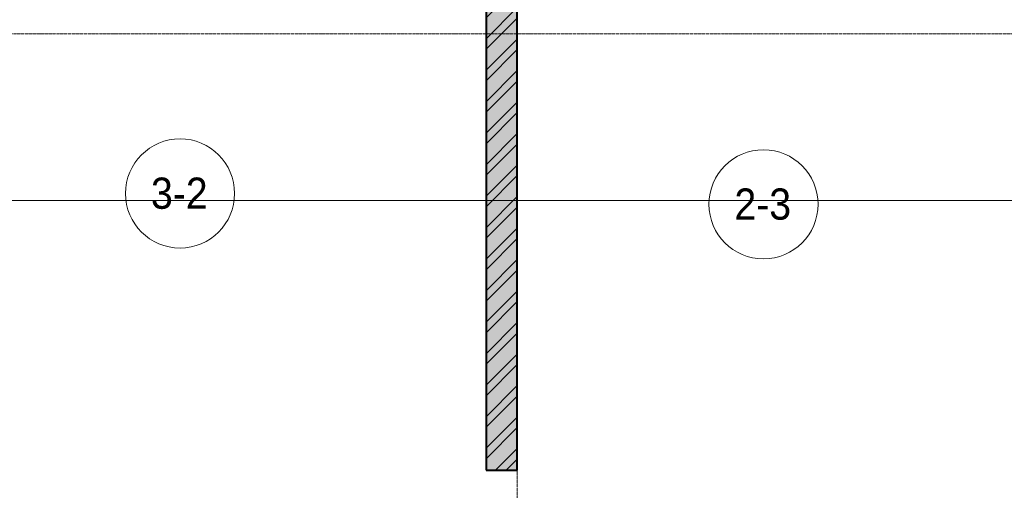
# Model space of a CAD drawing. Header units: millimetres. Extents: x 5617 to 137814, y 7718 to 189336.
# Tile 21 of 97: x 44063 to 50380, y 15872 to 18890. Entities that reach past the tile are written whole.
import ezdxf

# ---------------------------------------------------------------- set-up
doc = ezdxf.new("R2010")
doc.units = ezdxf.units.MM
doc.linetypes.add('ADSK_Линия сетки', pattern=[25, 20, -2.5, 0, -2.5])
doc.linetypes.add('Линия сетки', pattern=[25, 20, -2.5, 0, -2.5])
for name, color, linetype, lineweight in [('Марки помещений', 7, 'Continuous', 20), ('Оси', 7, 'Continuous', 9), ('Стены разрез', 7, 'Continuous', 40), ('Форма', 7, 'Continuous', 18)]:
    doc.layers.add(name, color=color, linetype=linetype, lineweight=lineweight)
doc.styles.add('Arial_3', font='arial.ttf', dxfattribs={"width": 0.9, "height": 200})

# ---------------------------------------------------------------- blocks, each defined once
blk = doc.blocks.new('135_SLK_K4_AR_rvt-1-МКСС_К4_L12_41_700_')
at = {"layer": 'Стены разрез', "lineweight": 9, "true_color": 0xaaaaaa}
h = blk.add_hatch(dxfattribs=at)
h.set_pattern_fill('FP_1', color=253, style=0, pattern_type=2)
h.set_pattern_definition([(50, (0, 0), (218.62117, -19.1268), [22.86, -251.46]), (355, (0, 0), (-42.29187, 229.2684), [18.288, -201.168]), (100.451, (18.22, -1.6), (176.33107, 210.13963), [19.428, -213.708]), (46.184, (0, 60.96), (325.29495, -50.45164), [34.29, -377.19]), (96.636, (27.1, 56.76), (284.883, 296.9127), [29.142, -320.562]), (351.184, (0, 60.96), (284.8858, 296.9107), [27.432, -301.752]), (21, (30.48, 45.72), (181.93753, -122.71832), [22.86, -251.46]), (326, (30.48, 45.72), (74.16223, 221.0262), [18.288, -201.168]), (71.451, (45.64, 35.5), (256.10035, 98.30526), [19.428, -213.708]), (37.5, (0, 0), (3.70639, 101.465895), [3.353, -195.377, 3.353, -200.863, -201.93]), (37.5, (0, 0), (3.70639, 101.465895), [-402.946, 3.353, -198.577]), (7.5, (0, 0), (80.18358, 120.21653), [3.353, -113.081, 3.353, -190.805, -76.962]), (7.5, (0, 0), (80.18358, 120.21653), [-310.591, 3.353, -73.609]), (327.5, (-67.97, 0), (162.708646, -6.87497), [3.353, -72.847, 3.353, -234.391, -315.468]), (327.5, (-67.97, 0), (162.708646, -6.87497), [-313.944, 3.353, -312.115]), (317.5, (-98.45, 0), (177.75468, 30.51183), [3.353, -95.707, 3.353, -154.534, -224.028]), (317.5, (-98.45, 0), (177.75468, 30.51183), [-256.946, 3.353, -220.675])])
h.paths.add_polyline_path([(111350, 16000), (111550, 16000), (111550, 23700), (111350, 23700), (111350, 16975.6)])
h = blk.add_hatch(dxfattribs=at)
h.set_pattern_fill('FP_2', color=253, style=0, pattern_type=2)
h.set_pattern_definition([(45, (0, 0), (-101.02788, 101.02788), []), (45, (67.35, 0), (-101.02788, 101.02788), [])])
h.paths.add_polyline_path([(111350, 16000), (111550, 16000), (111550, 23700), (111350, 23700), (111350, 16975.6)])
at = {"layer": 'Стены разрез', "color": 253, "true_color": 0xaaaaaa}
for p, q in [((111550, 16000), (111550, 23700)), ((111350, 22950), (111350, 16000)), ((111350, 16000), (111550, 16000))]:
    blk.add_line(p, q, dxfattribs=at)
blk = doc.blocks.new('135_SLK_K4_AR_FCD_rvt-1-МКСС_К4_L12_41_700_')
at = {"layer": 'Форма', "color": 253, "lineweight": 9, "true_color": 0xaaaaaa}
blk.add_line((136800, 17730), (95902.2, 17730), dxfattribs=at)
blk = doc.blocks.new('050_Марка_Помещение - Номер-620969-МКСС_К4_L12_41_700_')
at = {"layer": 'Марки помещений'}
blk.add_circle((0, 0), 3.5, dxfattribs=at)

msp = doc.modelspace()

# ---------------------------------------------------------------- linework, layer by layer
at = {"layer": 'Оси', "linetype": 'Линия сетки'}
msp.add_line((47255.4, 12025.7), (47255.4, 33080), dxfattribs=at)
at = {"layer": 'Оси', "linetype": 'ADSK_Линия сетки'}
msp.add_line((72455.4, 18800), (25603.7, 18800), dxfattribs=at)

# ---------------------------------------------------------------- block references
at = {"lineweight": 5}
for name in ['135_SLK_K4_AR_FCD_rvt-1-МКСС_К4_L12_41_700_', '135_SLK_K4_AR_rvt-1-МКСС_К4_L12_41_700_']:
    msp.add_blockref(name, (-64294.6, 0), dxfattribs=at)
at = {"layer": 'Марки помещений', "xscale": 99.99999999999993, "yscale": 99.99999999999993, "zscale": 99.99999999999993}
for p in [(45091.8, 17775.3), (48835.3, 17705.6)]:
    msp.add_blockref('050_Марка_Помещение - Номер-620969-МКСС_К4_L12_41_700_', p, dxfattribs=at)

# ---------------------------------------------------------------- texts
at = {"layer": 'Марки помещений', "lineweight": 9, "char_height": 200, "width": 447.342, "attachment_point": 1, "style": 'Arial_3'}
for s, insert in [('3-2', (44905.3, 17877)), ('2-3', (48648.8, 17807.3))]:
    msp.add_mtext(s, dxfattribs=dict(at, insert=insert))

doc.saveas('drawing.dxf')
